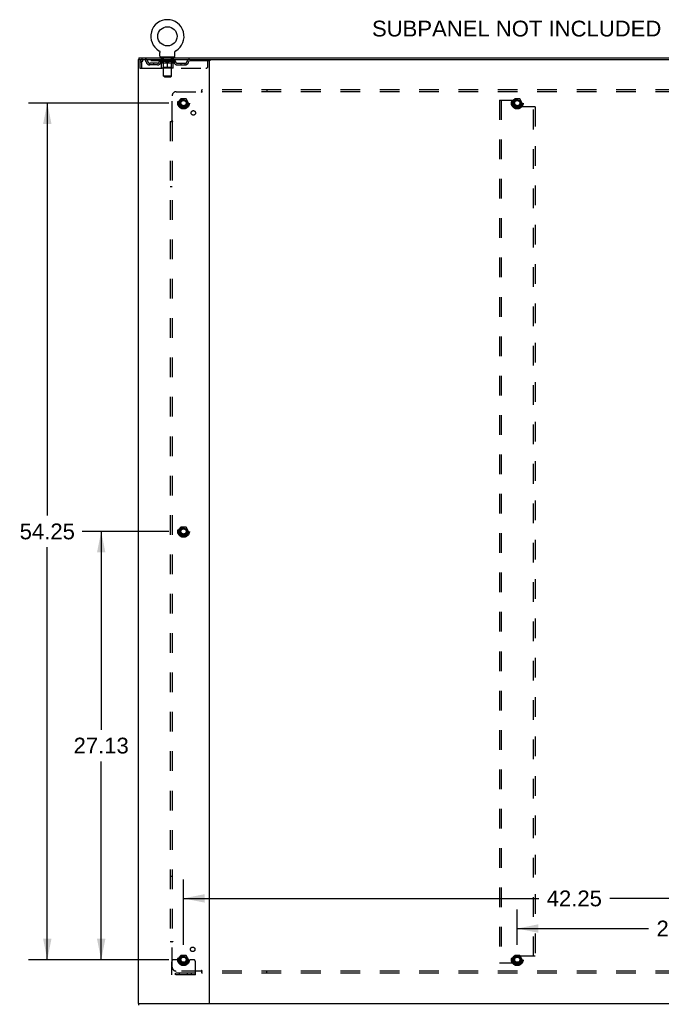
# Model space of a CAD drawing. Header units: inches. Extents: x 0 to 227, y 0 to 147.
# Tile 26 of 27: x 153 to 194, y 50 to 112. Entities that reach past the tile are written whole.
import ezdxf

# ---------------------------------------------------------------- set-up
doc = ezdxf.new("R2010")
doc.units = ezdxf.units.IN
doc.header["$LTSCALE"] = 12.466667
doc.header["$MEASUREMENT"] = 0
doc.linetypes.add('HIDDEN', pattern=[0.2, 0.1, -0.1])
doc.layers.get('0').update_dxf_attribs({"linetype": 'CONTINUOUS'})
for name, color, linetype in [('DEFAULT_2', 8, 'HIDDEN'), ('DIMENSIONS', 7, 'CONTINUOUS'), ('SUBPANEL', 7, 'CONTINUOUS')]:
    doc.layers.add(name, color=color, linetype=linetype)
doc.styles.get("Standard").update_dxf_attribs({"font": 'arial.ttf'})
doc.dimstyles.new('DIMSTYLE_1', dxfattribs={"dimtxt": 1, "dimasz": 1.333333, "dimexe": 0.09, "dimexo": 0.07, "dimgap": 0.0375, "dimtad": 0, "dimtih": 1, "dimtoh": 1, "dimzin": 4, "dimdsep": 46, "dimtxsty": 'Standard', "dimblk": '_FILLED', "dimblk1": '_FILLED', "dimblk2": '_FILLED', "dimcen": 0.09, "dimadec": 3, "dimazin": 1, "dimtfac": 1, "dimtdec": 3, "dimtofl": 0, "dimtmove": 0, "dimatfit": 3, "dimldrblk": '_FILLED', "dimfxl": 0, "dimtolj": 1, "dimtzin": 4, "dimarcsym": 0})

# ---------------------------------------------------------------- blocks, each defined once
blk = doc.blocks.new('_FILLED')
at = {"color": 0, "linetype": 'ByBlock'}
blk.add_solid([(0, 0), (-1, 0.2), (-1, -0.2)], dxfattribs=at)
blk = doc.blocks.new('*D5')
at = {"layer": 'DIMENSIONS', "color": 2, "linetype": 'Continuous'}
for p, q in [((184.741, 53.599), (184.741, 55.842)), ((205.866, 53.599), (205.866, 55.842)), ((184.741, 54.642), (193.056, 54.642)), ((205.866, 54.642), (197.551, 54.642))]:
    blk.add_line(p, q, dxfattribs=at)
at = {"layer": 'DIMENSIONS', "color": 2, "linetype": 'Continuous', "xscale": 1.3333333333, "yscale": 1.3333333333, "zscale": 1.3333333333, "rotation": 180}
blk.add_blockref('_FILLED', (184.741, 54.642), dxfattribs=at)
at = {"layer": 'DIMENSIONS', "color": 2, "linetype": 'Continuous', "xscale": 1.3333333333, "yscale": 1.3333333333, "zscale": 1.3333333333}
blk.add_blockref('_FILLED', (205.866, 54.642), dxfattribs=at)
at = {"layer": 'DIMENSIONS', "color": 2, "linetype": 'Continuous', "insert": (195.304, 55.142), "char_height": 1, "width": 3.49442, "attachment_point": 2, "line_spacing_factor": 0.9}
blk.add_mtext('21.13', dxfattribs=at)
blk = doc.blocks.new('*D6')
at = {"layer": 'DIMENSIONS', "color": 2, "linetype": 'Continuous'}
for p, q in [((163.616, 53.599), (163.616, 57.749)), ((205.866, 53.599), (205.866, 57.749)), ((163.616, 56.549), (186.105, 56.549)), ((205.866, 56.549), (190.599, 56.549))]:
    blk.add_line(p, q, dxfattribs=at)
at = {"layer": 'DIMENSIONS', "color": 2, "linetype": 'Continuous', "xscale": 1.3333333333, "yscale": 1.3333333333, "zscale": 1.3333333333, "rotation": 180}
blk.add_blockref('_FILLED', (163.616, 56.549), dxfattribs=at)
at = {"layer": 'DIMENSIONS', "color": 2, "linetype": 'Continuous', "xscale": 1.3333333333, "yscale": 1.3333333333, "zscale": 1.3333333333}
blk.add_blockref('_FILLED', (205.866, 56.549), dxfattribs=at)
at = {"layer": 'DIMENSIONS', "color": 2, "linetype": 'Continuous', "insert": (188.352, 57.049), "char_height": 1, "width": 3.49442, "attachment_point": 2, "line_spacing_factor": 0.9}
blk.add_mtext('42.25', dxfattribs=at)
blk = doc.blocks.new('*D7')
at = {"layer": 'DIMENSIONS', "color": 2, "linetype": 'Continuous'}
for p, q in [((162.683, 106.916), (153.791, 106.916)), ((154.991, 106.916), (154.991, 80.791)), ((154.991, 52.666), (154.991, 78.791)), ((162.683, 52.666), (153.791, 52.666))]:
    blk.add_line(p, q, dxfattribs=at)
at = {"layer": 'DIMENSIONS', "color": 2, "linetype": 'Continuous', "xscale": 1.3333333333, "yscale": 1.3333333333, "zscale": 1.3333333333}
for p, rotation in [((154.991, 106.916), 90), ((154.991, 52.666), 270)]:
    blk.add_blockref('_FILLED', p, dxfattribs=dict(at, rotation=rotation))
at = {"layer": 'DIMENSIONS', "color": 2, "linetype": 'Continuous', "insert": (154.991, 80.291), "char_height": 1, "width": 3.49442, "attachment_point": 2, "line_spacing_factor": 0.9}
blk.add_mtext('54.25', dxfattribs=at)
blk = doc.blocks.new('*D10')
at = {"layer": 'DIMENSIONS', "color": 2, "linetype": 'Continuous'}
for p, q in [((162.683, 79.791), (157.203, 79.791)), ((158.403, 79.791), (158.403, 67.228)), ((158.403, 52.666), (158.403, 65.228)), ((162.683, 52.666), (157.203, 52.666))]:
    blk.add_line(p, q, dxfattribs=at)
at = {"layer": 'DIMENSIONS', "color": 2, "linetype": 'Continuous', "xscale": 1.3333333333, "yscale": 1.3333333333, "zscale": 1.3333333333}
for p, rotation in [((158.403, 79.791), 90), ((158.403, 52.666), 270)]:
    blk.add_blockref('_FILLED', p, dxfattribs=dict(at, rotation=rotation))
at = {"layer": 'DIMENSIONS', "color": 2, "linetype": 'Continuous', "insert": (158.403, 66.728), "char_height": 1, "width": 3.49442, "attachment_point": 2, "line_spacing_factor": 0.9}
blk.add_mtext('27.13', dxfattribs=at)

msp = doc.modelspace()

# ---------------------------------------------------------------- linework, layer by layer
at = {"color": 7, "linetype": 'Continuous'}
for p, q in [((160.793, 109.791), (160.793, 109.687)), ((160.793, 109.791), (208.689, 109.791)), ((162.059, 110.237), (162.059, 110.237)), ((162.059, 110.237), (162.062, 110.235)), ((162.062, 110.235), (162.065, 110.234)), ((162.065, 110.234), (162.066, 110.233)), ((162.066, 110.233), (162.07, 110.23)), ((162.07, 110.23), (162.073, 110.227)), ((162.073, 110.227), (162.076, 110.225)), ((162.076, 110.225), (162.08, 110.222)), ((162.08, 110.222), (162.083, 110.219)), ((162.083, 110.219), (162.086, 110.216)), ((162.086, 110.216), (162.089, 110.212)), ((162.089, 110.213), (162.092, 110.209)), ((162.092, 110.209), (162.094, 110.206)), ((162.094, 110.206), (162.097, 110.202)), ((162.097, 110.202), (162.099, 110.199)), ((162.099, 110.199), (162.102, 110.195)), ((162.102, 110.195), (162.104, 110.191)), ((162.104, 110.191), (162.106, 110.188)), ((162.106, 110.188), (162.108, 110.184)), ((162.108, 110.184), (162.11, 110.18)), ((162.11, 110.18), (162.111, 110.176)), ((162.111, 110.176), (162.113, 110.172)), ((162.113, 110.172), (162.114, 110.168)), ((162.114, 110.168), (162.116, 110.163)), ((162.12, 110.138), (162.12, 110.133)), ((162.12, 110.133), (162.12, 110.13)), ((162.12, 109.881), (162.12, 110.13)), ((162.158, 109.821), (162.158, 109.791)), ((163.033, 109.821), (162.158, 109.821)), ((163.033, 109.821), (163.033, 109.791)), ((163.07, 109.881), (163.07, 110.13)), ((163.073, 110.155), (163.074, 110.159)), ((163.074, 110.159), (163.075, 110.163)), ((163.075, 110.163), (163.076, 110.168)), ((163.076, 110.168), (163.077, 110.172)), ((163.077, 110.172), (163.079, 110.176)), ((163.079, 110.176), (163.081, 110.18)), ((163.081, 110.18), (163.082, 110.184)), ((163.082, 110.184), (163.084, 110.188)), ((163.084, 110.188), (163.086, 110.191)), ((163.086, 110.191), (163.089, 110.195)), ((163.089, 110.195), (163.091, 110.199)), ((163.091, 110.199), (163.093, 110.202)), ((163.093, 110.202), (163.096, 110.206)), ((163.096, 110.206), (163.099, 110.209)), ((163.099, 110.209), (163.102, 110.213)), ((163.102, 110.212), (163.105, 110.216)), ((163.104, 110.216), (163.108, 110.219)), ((163.108, 110.219), (163.111, 110.222)), ((163.111, 110.222), (163.114, 110.225)), ((163.114, 110.225), (163.117, 110.227)), ((163.117, 110.227), (163.121, 110.23)), ((163.121, 110.23), (163.124, 110.233)), ((163.124, 110.233), (163.126, 110.234)), ((163.124, 110.233), (163.126, 110.234)), ((163.126, 110.234), (163.129, 110.235)), ((163.129, 110.235), (163.132, 110.237)), ((163.132, 110.237), (163.131, 110.237)), ((160.793, 49.791), (160.793, 49.895))]:
    msp.add_line(p, q, dxfattribs=at)
at = {"color": 3, "linetype": 'Continuous'}
for p, q in [((160.741, 109.687), (160.741, 49.895)), ((160.741, 109.687), (208.741, 109.687)), ((165.241, 109.687), (165.241, 49.895)), ((160.741, 49.895), (208.741, 49.895))]:
    msp.add_line(p, q, dxfattribs=at)
at = {"color": 7, "linetype": 'Continuous'}
for points in [[(162.116, 110.163), (162.117, 110.159), (162.118, 110.155)], [(162.117, 110.159), (162.118, 110.155), (162.118, 110.151), (162.119, 110.146), (162.12, 110.142), (162.12, 110.138), (162.12, 110.133)], [(163.07, 110.13), (163.07, 110.133), (163.07, 110.138), (163.071, 110.142), (163.071, 110.146), (163.072, 110.151), (163.073, 110.155)], [(163.07, 110.133), (163.07, 110.138), (163.071, 110.142), (163.071, 110.146), (163.072, 110.151)]]:
    msp.add_lwpolyline(points, dxfattribs=at)
msp.add_circle((162.595, 111.145), 0.609, dxfattribs=at)
for centre, radius, start, end in [((162.595, 111.145), 1.054, 300.39933, 239.60067), ((162.18, 109.881), 0.06, 180, 270), ((163.01, 109.881), 0.06, 270, 360)]:
    msp.add_arc(centre, radius, start, end, dxfattribs=at)
at = {"layer": 'DEFAULT_2', "color": 8, "linetype": 'HIDDEN'}
for p, q in [((162.065, 110.234), (162.066, 110.233)), ((162.25, 109.821), (162.25, 109.791)), ((162.285, 109.731), (162.285, 109.811)), ((162.905, 109.731), (162.905, 109.811)), ((162.94, 109.821), (162.94, 109.791)), ((160.845, 109.52), (160.845, 109.124)), ((160.845, 109.52), (160.949, 109.52)), ((160.845, 109.124), (160.949, 109.124)), ((160.949, 109.52), (160.949, 109.124)), ((160.979, 109.124), (160.979, 109.52)), ((160.979, 109.124), (165.033, 109.124)), ((161.012, 109.687), (161.012, 109.583)), ((165.283, 109.583), (161.012, 109.583)), ((161.481, 109.332), (161.481, 109.436)), ((161.964, 109.436), (161.481, 109.436)), ((161.964, 109.332), (161.481, 109.332)), ((161.731, 109.332), (161.731, 109.436)), ((162.089, 109.545), (162.089, 109.583)), ((162.216, 109.456), (162.089, 109.545)), ((163.101, 109.545), (162.089, 109.545)), ((162.097, 109.577), (162.097, 109.583)), ((162.104, 109.575), (162.104, 109.577)), ((162.104, 109.575), (163.087, 109.575)), ((162.111, 109.575), (162.111, 109.577)), ((162.111, 109.575), (162.111, 109.577)), ((162.12, 109.577), (162.12, 109.583)), ((162.132, 109.575), (162.132, 109.577)), ((162.134, 109.575), (162.134, 109.577)), ((162.157, 109.577), (162.157, 109.583)), ((162.158, 109.583), (162.158, 109.687)), ((162.168, 109.575), (162.168, 109.577)), ((162.171, 109.575), (162.171, 109.577)), ((162.334, 109.577), (162.173, 109.577)), ((162.207, 109.577), (162.207, 109.583)), ((162.208, 109.575), (162.208, 109.577)), ((162.209, 109.575), (162.209, 109.577)), ((162.211, 109.575), (162.211, 109.577)), ((162.216, 109.456), (162.225, 109.456)), ((162.217, 109.575), (162.217, 109.577)), ((162.217, 109.575), (162.217, 109.577)), ((162.22, 109.575), (162.22, 109.577)), ((162.223, 109.575), (162.223, 109.578)), ((162.225, 109.166), (162.225, 109.491)), ((162.226, 109.575), (162.226, 109.577)), ((162.238, 109.575), (162.238, 109.577)), ((162.252, 109.575), (162.252, 109.579)), ((162.252, 109.575), (162.252, 109.577)), ((162.936, 109.136), (162.254, 109.136)), ((162.269, 109.575), (162.269, 109.577)), ((162.27, 109.577), (162.27, 109.583)), ((162.278, 109.575), (162.278, 109.577)), ((162.281, 109.575), (162.281, 109.577)), ((162.288, 109.575), (162.288, 109.577)), ((162.354, 109.721), (162.295, 109.721)), ((162.297, 109.575), (162.297, 109.58)), ((162.31, 109.575), (162.31, 109.577)), ((162.312, 109.575), (162.312, 109.577)), ((162.345, 109.168), (162.313, 109.136)), ((162.334, 109.575), (162.334, 109.577)), ((162.387, 109.577), (162.338, 109.577)), ((162.338, 109.456), (162.482, 109.456)), ((162.342, 109.577), (162.342, 109.583)), ((162.345, 109.168), (162.345, 109.543)), ((162.845, 109.168), (162.345, 109.168)), ((162.346, 108.631), (162.346, 109.711)), ((162.348, 109.575), (162.348, 109.577)), ((162.351, 109.575), (162.351, 109.577)), ((162.356, 109.575), (162.356, 109.581)), ((162.359, 109.575), (162.359, 109.577)), ((162.368, 109.575), (162.368, 109.577)), ((162.387, 109.575), (162.387, 109.577)), ((162.447, 109.577), (162.4, 109.577)), ((162.416, 109.575), (162.416, 109.577)), ((162.422, 109.577), (162.422, 109.583)), ((162.425, 109.575), (162.425, 109.577)), ((162.427, 109.575), (162.427, 109.582)), ((162.429, 109.575), (162.429, 109.577)), ((162.435, 109.575), (162.435, 109.577)), ((162.447, 109.575), (162.447, 109.577)), ((162.512, 109.577), (162.468, 109.577)), ((162.479, 109.575), (162.479, 109.577)), ((162.504, 109.577), (162.566, 109.581)), ((162.507, 109.577), (162.507, 109.583)), ((162.508, 109.582), (162.507, 109.583)), ((162.508, 109.577), (162.508, 109.582)), ((162.508, 109.575), (162.508, 109.577)), ((162.511, 109.575), (162.511, 109.577)), ((162.512, 109.575), (162.512, 109.577)), ((162.512, 109.575), (162.512, 109.577)), ((162.54, 109.577), (162.592, 109.577)), ((162.544, 109.575), (162.544, 109.577)), ((162.549, 109.577), (162.549, 109.58)), ((162.566, 109.577), (162.566, 109.581)), ((162.579, 109.575), (162.579, 109.577)), ((162.593, 109.577), (162.593, 109.577)), ((162.593, 109.575), (162.593, 109.577)), ((162.593, 109.575), (162.593, 109.577)), ((162.595, 109.577), (162.595, 109.583)), ((162.595, 109.583), (162.687, 109.577)), ((162.595, 109.136), (162.595, 109.491)), ((162.597, 109.575), (162.597, 109.577)), ((162.597, 109.575), (162.597, 109.577)), ((162.597, 109.577), (162.597, 109.577)), ((162.612, 109.575), (162.612, 109.577)), ((162.612, 109.577), (162.65, 109.577)), ((162.646, 109.575), (162.646, 109.577)), ((162.678, 109.575), (162.678, 109.577)), ((162.679, 109.575), (162.679, 109.577)), ((162.679, 109.577), (162.722, 109.577)), ((162.68, 109.575), (162.68, 109.577)), ((162.683, 109.577), (162.683, 109.583)), ((162.683, 109.582), (162.683, 109.583)), ((162.683, 109.577), (162.683, 109.582)), ((162.683, 109.575), (162.683, 109.577)), ((162.708, 109.456), (162.852, 109.456)), ((162.712, 109.575), (162.712, 109.577)), ((162.743, 109.575), (162.743, 109.577)), ((162.743, 109.577), (162.79, 109.577)), ((162.755, 109.575), (162.755, 109.577)), ((162.761, 109.575), (162.761, 109.577)), ((162.763, 109.575), (162.763, 109.582)), ((162.765, 109.575), (162.765, 109.577)), ((162.768, 109.577), (162.768, 109.583)), ((162.774, 109.575), (162.774, 109.577)), ((162.803, 109.575), (162.803, 109.577)), ((162.803, 109.577), (162.853, 109.577)), ((162.822, 109.575), (162.822, 109.577)), ((162.831, 109.575), (162.831, 109.577)), ((162.834, 109.575), (162.834, 109.581)), ((162.895, 109.721), (162.836, 109.721)), ((162.839, 109.575), (162.839, 109.577)), ((162.843, 109.575), (162.843, 109.577)), ((162.844, 108.631), (162.844, 109.711)), ((162.845, 109.168), (162.845, 109.543)), ((162.845, 109.168), (162.877, 109.136)), ((162.848, 109.577), (162.848, 109.583)), ((162.856, 109.575), (162.856, 109.577)), ((162.857, 109.577), (163.017, 109.577)), ((162.878, 109.575), (162.878, 109.577)), ((162.881, 109.575), (162.881, 109.577)), ((162.893, 109.575), (162.893, 109.58)), ((162.902, 109.575), (162.902, 109.577)), ((162.91, 109.575), (162.91, 109.577)), ((162.913, 109.575), (162.913, 109.577)), ((162.921, 109.577), (162.921, 109.583)), ((162.922, 109.575), (162.922, 109.577)), ((162.938, 109.575), (162.938, 109.579)), ((162.938, 109.575), (162.938, 109.577)), ((162.953, 109.575), (162.953, 109.577)), ((162.964, 109.575), (162.964, 109.577)), ((162.966, 109.166), (162.966, 109.491)), ((162.966, 109.456), (162.974, 109.456)), ((162.968, 109.575), (162.968, 109.578)), ((162.97, 109.575), (162.97, 109.577)), ((162.973, 109.575), (162.973, 109.577)), ((162.973, 109.575), (162.973, 109.577)), ((162.974, 109.456), (163.101, 109.545)), ((162.979, 109.575), (162.979, 109.577)), ((162.981, 109.575), (162.981, 109.577)), ((162.982, 109.575), (162.982, 109.577)), ((162.983, 109.577), (162.983, 109.583)), ((163.02, 109.575), (163.02, 109.577)), ((163.022, 109.575), (163.022, 109.577)), ((163.033, 109.583), (163.033, 109.687)), ((163.034, 109.577), (163.034, 109.583)), ((163.056, 109.575), (163.056, 109.577)), ((163.058, 109.575), (163.058, 109.577)), ((163.071, 109.577), (163.071, 109.583)), ((163.079, 109.575), (163.079, 109.577)), ((163.08, 109.575), (163.08, 109.577)), ((163.087, 109.575), (163.087, 109.577)), ((163.094, 109.577), (163.094, 109.583)), ((163.101, 109.545), (163.101, 109.583)), ((163.227, 109.436), (163.71, 109.436)), ((163.227, 109.332), (163.71, 109.332)), ((163.46, 109.332), (163.46, 109.436)), ((163.71, 109.332), (163.71, 109.436)), ((164.183, 109.687), (164.183, 109.583)), ((165.158, 109.249), (165.158, 109.687)), ((165.283, 109.687), (165.283, 109.583)), ((162.406, 108.571), (162.346, 108.631)), ((162.844, 108.631), (162.346, 108.631)), ((162.406, 108.571), (162.784, 108.571)), ((162.784, 108.571), (162.844, 108.631)), ((163.453, 107.188), (163.299, 106.921)), ((163.299, 106.911), (163.453, 106.643)), ((163.771, 107.193), (163.462, 107.193)), ((163.771, 106.638), (163.462, 106.638)), ((163.934, 106.921), (163.779, 107.188)), ((163.779, 106.643), (163.934, 106.911)), ((183.616, 107.103), (183.616, 52.478)), ((183.616, 107.103), (183.72, 107.103)), ((183.72, 107.103), (183.72, 52.478)), ((183.72, 107.103), (184.513, 107.103)), ((184.578, 107.188), (184.424, 106.921)), ((184.424, 106.911), (184.578, 106.643)), ((184.575, 107.041), (184.575, 106.75)), ((184.896, 107.193), (184.587, 107.193)), ((184.896, 106.638), (184.587, 106.638)), ((185.762, 106.687), (184.638, 106.687)), ((185.059, 106.921), (184.904, 107.188)), ((184.904, 106.643), (185.059, 106.911)), ((185.762, 52.894), (185.762, 106.687)), ((185.866, 106.687), (185.762, 106.687)), ((185.866, 106.687), (185.866, 52.894)), ((163.453, 80.063), (163.299, 79.796)), ((163.771, 80.068), (163.462, 80.068)), ((163.934, 79.796), (163.779, 80.063)), ((163.299, 79.786), (163.453, 79.518)), ((163.771, 79.513), (163.462, 79.513)), ((163.779, 79.518), (163.934, 79.786)), ((162.866, 51.718), (162.866, 52.541)), ((163.08, 52.666), (162.991, 52.666)), ((163.202, 52.666), (163.08, 52.666)), ((163.441, 52.666), (163.202, 52.666)), ((163.453, 52.938), (163.299, 52.671)), ((163.299, 52.661), (163.453, 52.393)), ((163.771, 52.943), (163.462, 52.943)), ((163.771, 52.388), (163.462, 52.388)), ((163.934, 52.671), (163.779, 52.938)), ((163.779, 52.393), (163.934, 52.661)), ((163.791, 52.666), (164.03, 52.666)), ((164.152, 52.666), (164.03, 52.666)), ((164.241, 52.666), (164.152, 52.666)), ((164.366, 51.718), (164.366, 52.541)), ((183.616, 52.478), (183.72, 52.478)), ((183.72, 52.478), (184.513, 52.478)), ((184.578, 52.938), (184.424, 52.671)), ((184.424, 52.661), (184.578, 52.393)), ((184.575, 52.541), (184.575, 52.832)), ((184.896, 52.943), (184.587, 52.943)), ((184.896, 52.388), (184.587, 52.388)), ((185.762, 52.894), (184.638, 52.894)), ((185.059, 52.671), (184.904, 52.938)), ((184.904, 52.393), (185.059, 52.661)), ((185.866, 52.894), (185.762, 52.894)), ((164.366, 51.822), (162.866, 51.822)), ((163.113, 51.718), (163.113, 51.822)), ((163.369, 51.718), (163.369, 51.822)), ((163.863, 51.718), (163.863, 51.822)), ((164.119, 51.718), (164.119, 51.822)), ((164.366, 51.718), (162.866, 51.718))]:
    msp.add_line(p, q, dxfattribs=at)
for points in [[(161.012, 109.687), (161.01, 109.686), (161.007, 109.682), (161.005, 109.677), (161.003, 109.67), (161, 109.661), (160.998, 109.65), (160.996, 109.638), (160.993, 109.624), (160.991, 109.608), (160.989, 109.592), (160.986, 109.575), (160.984, 109.557), (160.982, 109.538), (160.979, 109.52)], [(161.012, 109.583), (161.01, 109.582), (161.007, 109.581), (161.005, 109.579), (161.003, 109.576), (161, 109.573), (160.998, 109.569), (160.996, 109.564), (160.993, 109.559), (160.991, 109.553), (160.989, 109.547), (160.986, 109.54), (160.984, 109.534), (160.982, 109.527), (160.979, 109.52)], [(162.345, 109.456), (162.325, 109.46), (162.305, 109.464), (162.285, 109.47), (162.265, 109.476), (162.245, 109.483), (162.225, 109.491)], [(162.225, 109.49), (162.244, 109.482), (162.264, 109.476), (162.283, 109.47), (162.301, 109.464), (162.32, 109.46), (162.338, 109.456)], [(162.595, 109.491), (162.574, 109.483), (162.554, 109.476), (162.534, 109.47), (162.514, 109.464), (162.494, 109.46), (162.475, 109.456)], [(162.482, 109.456), (162.501, 109.46), (162.519, 109.464), (162.538, 109.469), (162.557, 109.475), (162.576, 109.482), (162.595, 109.49)], [(162.716, 109.456), (162.696, 109.46), (162.676, 109.464), (162.656, 109.47), (162.636, 109.476), (162.616, 109.483), (162.595, 109.491)], [(162.595, 109.49), (162.615, 109.482), (162.634, 109.475), (162.653, 109.469), (162.671, 109.464), (162.69, 109.46), (162.708, 109.456)], [(162.966, 109.491), (162.945, 109.483), (162.925, 109.476), (162.905, 109.469), (162.885, 109.464), (162.865, 109.46), (162.846, 109.456)], [(162.852, 109.456), (162.871, 109.46), (162.889, 109.464), (162.908, 109.47), (162.927, 109.476), (162.946, 109.482), (162.966, 109.49)]]:
    msp.add_lwpolyline(points, dxfattribs=at)
for centre, radius in [((163.616, 106.916), 0.372), ((163.616, 106.916), 0.356), ((184.741, 106.916), 0.372), ((184.741, 106.916), 0.356), ((163.616, 106.916), 0.312), ((163.616, 106.916), 0.204), ((163.616, 106.916), 0.188), ((163.616, 106.916), 0.183), ((163.616, 106.916), 0.165), ((184.741, 106.916), 0.312), ((184.741, 106.916), 0.204), ((184.741, 106.916), 0.188), ((184.741, 106.916), 0.183), ((184.741, 106.916), 0.165), ((163.616, 79.791), 0.372), ((163.616, 79.791), 0.356), ((163.616, 79.791), 0.312), ((163.616, 79.791), 0.204), ((163.616, 79.791), 0.188), ((163.616, 79.791), 0.183), ((163.616, 79.791), 0.165), ((163.616, 52.666), 0.372), ((163.616, 52.666), 0.356), ((184.741, 52.666), 0.372), ((184.741, 52.666), 0.356), ((163.616, 52.666), 0.312), ((163.616, 52.666), 0.204), ((163.616, 52.666), 0.188), ((163.616, 52.666), 0.183), ((163.616, 52.666), 0.165), ((184.741, 52.666), 0.312), ((184.741, 52.666), 0.204), ((184.741, 52.666), 0.188), ((184.741, 52.666), 0.183), ((184.741, 52.666), 0.165)]:
    msp.add_circle(centre, radius, dxfattribs=at)
for centre, radius, start, end in [((162.275, 109.811), 0.01, 0, 90), ((162.915, 109.811), 0.01, 90, 180), ((161.012, 109.52), 0.167, 90, 180), ((161.012, 109.52), 0.063, 90, 180), ((161.192, 109.52), 0.167, 8.07163, 90), ((161.192, 109.52), 0.0625, 7.98631, 90), ((161.481, 109.561), 0.229, 187.98631, 270), ((161.481, 109.561), 0.125, 188.07163, 270), ((161.964, 109.561), 0.125, 270, 351.92837), ((161.964, 109.561), 0.229, 270, 352.01369), ((162.253, 109.52), 0.167, 90, 171.92837), ((162.252, 109.52), 0.0625, 90, 172.01369), ((162.254, 109.166), 0.0296, 180, 270), ((162.295, 109.731), 0.01, 180, 270), ((162.313, 109.543), 0.0318, 0, 90), ((162.336, 109.711), 0.01, 0, 90), ((162.854, 109.711), 0.01, 90, 180), ((162.877, 109.543), 0.0318, 90, 180), ((162.895, 109.731), 0.01, 270, 360), ((162.936, 109.166), 0.0296, 270, 360), ((162.938, 109.52), 0.167, 8.07163, 90), ((162.938, 109.52), 0.0625, 7.98631, 90), ((163.227, 109.561), 0.229, 187.98631, 270), ((163.227, 109.561), 0.125, 188.07163, 270), ((163.71, 109.561), 0.125, 270, 351.92837), ((163.71, 109.561), 0.229, 270, 352.01369), ((163.999, 109.52), 0.167, 90, 171.92837), ((163.998, 109.52), 0.0625, 90, 172.01369), ((165.033, 109.249), 0.125, 270, 360), ((163.307, 106.916), 0.01, 150.01268, 209.98829), ((163.462, 107.183), 0.01, 90.01235, 149.98915), ((163.462, 106.648), 0.01, 210.01204, 269.98872), ((163.771, 107.183), 0.01, 30.01204, 89.98872), ((163.771, 106.648), 0.01, 270.01235, 329.98915), ((163.925, 106.916), 0.01, 330.01268, 29.98829), ((184.432, 106.916), 0.01, 150.01268, 209.98829), ((184.513, 107.041), 0.0625, 0, 90), ((184.638, 106.75), 0.0625, 180, 270), ((184.587, 107.183), 0.01, 90.01235, 149.98915), ((184.587, 106.648), 0.01, 210.01204, 269.98872), ((184.896, 107.183), 0.01, 30.01204, 89.98872), ((184.896, 106.648), 0.01, 270.01235, 329.98915), ((185.05, 106.916), 0.01, 330.01268, 29.98829), ((163.462, 80.058), 0.01, 90.01235, 149.98915), ((163.771, 80.058), 0.01, 30.01204, 89.98872), ((163.307, 79.791), 0.01, 150.01268, 209.98829), ((163.462, 79.523), 0.01, 210.01204, 269.98872), ((163.771, 79.523), 0.01, 270.01235, 329.98915), ((163.925, 79.791), 0.01, 330.01268, 29.98829), ((162.991, 52.541), 0.125, 90, 180), ((163.307, 52.666), 0.01, 150.01268, 209.98829), ((163.616, 52.666), 0.175, 180, 360), ((163.462, 52.933), 0.01, 90.01235, 149.98915), ((163.462, 52.398), 0.01, 210.01204, 269.98872), ((163.771, 52.933), 0.01, 30.01204, 89.98872), ((163.771, 52.398), 0.01, 270.01235, 329.98915), ((163.925, 52.666), 0.01, 330.01268, 29.98829), ((164.241, 52.541), 0.125, 0, 90), ((184.432, 52.666), 0.01, 150.01268, 209.98829), ((184.513, 52.541), 0.0625, 270, 360), ((184.638, 52.832), 0.0625, 90, 180), ((184.587, 52.933), 0.01, 90.01235, 149.98915), ((184.587, 52.398), 0.01, 210.01204, 269.98872), ((184.896, 52.933), 0.01, 30.01204, 89.98872), ((184.896, 52.398), 0.01, 270.01235, 329.98915), ((185.05, 52.666), 0.01, 330.01268, 29.98829)]:
    msp.add_arc(centre, radius, start, end, dxfattribs=at)
for centre, major_axis, ratio, start_param, end_param in [((162.595, 109.583), (0.506, 0.005), 0.05963, 2.96643, 3.140963), ((162.073, 109.573), (0.158, 0), 0.060556, 0.430652, 1.470503), ((162.595, 109.583), (0.506, 0), 0.060556, -3.141593, -2.96706), ((162.073, 109.568), (0.158, 0.002), 0.05963, 1.376596, 1.469874), ((162.595, 109.583), (0.506, 0.011), 0.05688, 2.791345, 2.965878), ((162.054, 109.573), (0.158, 0.002), 0.05963, 0.25549, 1.295341), ((162.108, 109.573), (0.158, -0.002), 0.05963, 0.605815, 1.645666), ((162.595, 109.583), (0.506, -0.005), 0.05963, -2.96643, -2.791898), ((162.108, 109.568), (0.158, 0), 0.060556, 1.551758, 1.645036), ((162.054, 109.568), (0.158, 0.003), 0.05688, 1.20151, 1.294789), ((162.109, 109.57), (0.131, 0.001), 0.05963, 1.065228, 1.614276), ((162.094, 109.57), (0.131, 0.003), 0.05688, 0.890143, 1.43919), ((162.14, 109.57), (0.131, 0), 0.060556, 1.240391, 1.789438), ((162.595, 109.583), (0.506, 0.015), 0.052395, 2.616403, 2.790936), ((162.051, 109.573), (0.158, 0.003), 0.05688, 0.080405, 1.120256), ((162.159, 109.573), (0.158, -0.003), 0.05688, 0.7809, 1.820751), ((162.595, 109.583), (0.506, -0.011), 0.05688, -2.791345, -2.616812), ((162.159, 109.568), (0.158, -0.002), 0.05963, 1.72692, 1.820198), ((162.051, 109.568), (0.158, 0.005), 0.052395, 1.026568, 1.119847), ((162.093, 109.57), (0.131, 0.004), 0.052395, 0.715201, 1.264248), ((162.184, 109.57), (0.131, -0.001), 0.05963, 1.415553, 1.9646), ((162.595, 109.583), (0.506, 0.02), 0.046319, 2.441654, 2.616187), ((162.222, 109.573), (0.158, -0.005), 0.052395, 0.955842, 1.995693), ((162.595, 109.583), (0.506, -0.015), 0.052395, -2.616403, -2.44187), ((162.064, 109.573), (0.158, 0.005), 0.052395, -0.094537, 0.945314), ((162.222, 109.568), (0.158, -0.003), 0.05688, 1.902006, 1.995284), ((162.064, 109.568), (0.158, 0.006), 0.046319, 0.851819, 0.945098), ((162.108, 109.57), (0.131, 0.005), 0.046319, 0.540452, 1.089499), ((162.241, 109.57), (0.131, -0.003), 0.05688, 1.590638, 2.139686), ((162.595, 109.583), (0.506, 0.024), 0.038841, 2.267123, 2.441656), ((162.297, 109.573), (0.158, -0.006), 0.046319, 1.130591, 2.170442), ((162.094, 109.573), (0.158, 0.006), 0.046319, -0.269286, 0.770565), ((162.595, 109.583), (0.506, -0.02), 0.046319, -2.441654, -2.267121), ((162.297, 109.568), (0.158, -0.005), 0.052395, 2.076947, 2.170226), ((162.094, 109.568), (0.158, 0.007), 0.038841, 0.677289, 0.770567), ((162.137, 109.57), (0.131, 0.006), 0.038841, 0.365921, 0.914969), ((162.309, 109.57), (0.131, -0.004), 0.052395, 1.76558, 2.314627), ((162.595, 109.583), (0.506, 0.027), 0.030195, 2.09281, 2.267343), ((162.38, 109.573), (0.158, -0.007), 0.038841, 1.305122, 2.344973), ((162.139, 109.573), (0.158, 0.007), 0.038841, -0.443817, 0.596034), ((162.595, 109.583), (0.506, -0.024), 0.038841, -2.267123, -2.092591), ((162.38, 109.568), (0.158, -0.006), 0.046319, 2.251696, 2.344975), ((162.139, 109.568), (0.158, 0.008), 0.030195, 0.502975, 0.596254), ((162.181, 109.57), (0.131, 0.007), 0.030195, 0.191608, 0.740655), ((162.385, 109.57), (0.131, -0.005), 0.046319, 1.940329, 2.489376), ((162.198, 109.573), (0.158, 0.008), 0.030195, -0.61813, 0.421721), ((162.595, 109.583), (0.506, 0.029), 0.020645, 1.918687, 2.09322), ((162.471, 109.573), (0.158, -0.008), 0.030195, 1.479435, 2.519286), ((162.595, 109.583), (0.506, -0.027), 0.030195, -2.09281, -1.918277), ((162.471, 109.568), (0.158, -0.007), 0.038841, 2.426227, 2.519505), ((162.198, 109.568), (0.158, 0.009), 0.020645, 0.328852, 0.422131), ((162.237, 109.57), (0.131, 0.007), 0.020645, 0.017485, 0.566532), ((162.468, 109.57), (0.131, -0.006), 0.038841, 2.11486, 2.663907), ((162.269, 109.573), (0.158, 0.009), 0.020645, -0.792253, 0.247598), ((162.595, 109.583), (0.506, 0.03), 0.010478, 1.744704, 1.919237), ((162.565, 109.573), (0.158, -0.009), 0.020645, 1.653558, 2.693409), ((162.595, 109.583), (0.506, -0.029), 0.020645, -1.918687, -1.744154), ((162.565, 109.568), (0.158, -0.008), 0.030195, 2.60054, 2.693819), ((162.269, 109.568), (0.158, 0.009), 0.010478, 0.154869, 0.248148), ((162.304, 109.57), (0.131, 0.008), 0.010478, 6.126688, 6.675735), ((162.554, 109.57), (0.131, -0.007), 0.030195, 2.289173, 2.83822), ((162.349, 109.573), (0.158, 0.009), 0.010478, -0.966236, -0.000846), ((162.66, 109.573), (0.158, -0.009), 0.010478, 1.827541, 2.867392), ((162.595, 109.583), (0.506, -0.03), 0.010478, -1.744704, -1.570171), ((162.66, 109.568), (0.158, -0.009), 0.020645, 2.774664, 2.867942), ((162.642, 109.57), (0.131, -0.007), 0.020645, 2.463296, 3.012344), ((162.531, 109.573), (0.158, 0.009), 0.010478, 0.274201, 1.314052), ((162.462, 109.57), (0.131, 0.008), 0.010478, -0.000298, 0.504314), ((162.438, 109.568), (0.158, 0.009), 0.010478, 0.192946, 0.399283), ((162.595, 109.583), (0.506, 0.03), 0.010478, -1.578586, -1.396888), ((162.753, 109.568), (0.158, -0.009), 0.010478, 2.948646, 3.041925), ((162.729, 109.57), (0.131, -0.008), 0.010478, 2.637279, 3.142076), ((162.626, 109.573), (0.158, 0.009), 0.020645, 0.448184, 1.488034), ((162.548, 109.57), (0.131, 0.007), 0.020645, 0.129249, 0.678296), ((162.531, 109.568), (0.158, 0.009), 0.020645, 0.273651, 0.366929), ((162.595, 109.583), (0.506, 0.029), 0.020645, -1.397439, -1.222906), ((162.595, 109.583), (0.506, -0.03), 0.010478, 1.222355, 1.396888), ((162.841, 109.573), (0.158, -0.009), 0.010478, -3.140747, -2.175357), ((162.72, 109.573), (0.158, 0.008), 0.030195, 0.622307, 1.662158), ((162.636, 109.57), (0.131, 0.007), 0.030195, 0.303372, 0.852419), ((162.887, 109.57), (0.131, -0.008), 0.010478, 2.749043, 3.29809), ((162.922, 109.573), (0.158, -0.009), 0.020645, 2.893995, 3.933846), ((162.626, 109.568), (0.158, 0.008), 0.030195, 0.447774, 0.541052), ((162.922, 109.568), (0.158, -0.009), 0.010478, 2.893445, 2.986723), ((162.595, 109.583), (0.506, 0.027), 0.030195, -1.223315, -1.048783), ((162.595, 109.583), (0.506, -0.029), 0.020645, 1.048373, 1.222906), ((162.81, 109.573), (0.158, 0.007), 0.038841, 0.79662, 1.836471), ((162.723, 109.57), (0.131, 0.006), 0.038841, 0.477686, 1.026733), ((162.954, 109.57), (0.131, -0.007), 0.020645, 2.57506, 3.124108), ((162.993, 109.573), (0.158, -0.008), 0.030195, 2.719872, 3.759723), ((162.894, 109.573), (0.158, 0.006), 0.046319, 0.971151, 2.011002), ((162.72, 109.568), (0.158, 0.007), 0.038841, 0.622087, 0.715366), ((162.993, 109.568), (0.158, -0.009), 0.020645, 2.719462, 2.812741), ((162.595, 109.583), (0.506, 0.024), 0.038841, -1.049002, -0.874469), ((162.595, 109.583), (0.506, -0.027), 0.030195, 0.87425, 1.048783), ((162.805, 109.57), (0.131, 0.005), 0.046319, 0.652216, 1.201263), ((162.969, 109.573), (0.158, 0.005), 0.052395, 1.1459, 2.185751), ((163.01, 109.57), (0.131, -0.007), 0.030195, 2.400937, 2.949985), ((163.051, 109.573), (0.158, -0.007), 0.038841, 2.545558, 3.585409), ((162.882, 109.57), (0.131, 0.004), 0.052395, 0.826965, 1.376012), ((162.81, 109.568), (0.158, 0.006), 0.046319, 0.796618, 0.889896), ((163.051, 109.568), (0.158, -0.008), 0.030195, 2.545339, 2.638617), ((163.032, 109.573), (0.158, 0.003), 0.05688, 1.320842, 2.360692), ((162.595, 109.583), (0.506, 0.02), 0.046319, -0.874471, -0.699939), ((162.595, 109.583), (0.506, -0.024), 0.038841, 0.699936, 0.874469), ((163.096, 109.573), (0.158, -0.006), 0.046319, 2.371028, 3.410879), ((163.053, 109.57), (0.131, -0.006), 0.038841, 2.226624, 2.775671), ((163.082, 109.573), (0.158, 0.002), 0.05963, 1.495927, 2.535778), ((162.949, 109.57), (0.131, 0.003), 0.05688, 1.001907, 1.550954), ((163.126, 109.573), (0.158, -0.005), 0.052395, 2.196279, 3.23613), ((163.083, 109.57), (0.131, -0.005), 0.046319, 2.052093, 2.601141), ((162.894, 109.568), (0.158, 0.005), 0.052395, 0.971367, 1.064645), ((163.117, 109.573), (0.158, 0), 0.060556, 1.671089, 2.71094), ((163.096, 109.568), (0.158, -0.007), 0.038841, 2.371026, 2.464304), ((163.14, 109.573), (0.158, -0.003), 0.05688, 2.021337, 3.061188), ((162.595, 109.583), (0.506, 0.015), 0.052395, -0.699723, -0.52519), ((162.595, 109.583), (0.506, -0.02), 0.046319, 0.525406, 0.699939), ((163.137, 109.573), (0.158, -0.002), 0.05963, 1.846251, 2.886102), ((163.006, 109.57), (0.131, 0.001), 0.05963, 1.176993, 1.72604), ((163.097, 109.57), (0.131, -0.004), 0.052395, 1.877344, 2.426392), ((163.05, 109.57), (0.131, 0), 0.060556, 1.352155, 1.901202), ((163.097, 109.57), (0.131, -0.003), 0.05688, 1.702402, 2.25145), ((163.081, 109.57), (0.131, -0.001), 0.05963, 1.527317, 2.076364), ((162.969, 109.568), (0.158, 0.003), 0.05688, 1.146309, 1.239587), ((163.126, 109.568), (0.158, -0.006), 0.046319, 2.196495, 2.289773), ((162.595, 109.583), (0.506, 0.011), 0.05688, -0.524781, -0.350248), ((162.595, 109.583), (0.506, -0.015), 0.052395, 0.350657, 0.52519), ((163.032, 109.568), (0.158, 0.002), 0.05963, 1.321394, 1.414673), ((163.14, 109.568), (0.158, -0.005), 0.052395, 2.021746, 2.115024), ((162.595, 109.583), (0.506, 0.005), 0.05963, -0.349695, -0.175162), ((162.595, 109.583), (0.506, -0.011), 0.05688, 0.175715, 0.350248), ((163.082, 109.568), (0.158, 0), 0.060556, 1.496556, 1.589835), ((163.137, 109.568), (0.158, -0.003), 0.05688, 1.846804, 1.940083), ((163.117, 109.568), (0.158, -0.002), 0.05963, 1.671719, 1.764997), ((162.595, 109.583), (0.506, 0), 0.060556, -0.174533, 0), ((162.595, 109.583), (0.506, -0.005), 0.05963, 0.000629, 0.175162)]:
    msp.add_ellipse(centre, major_axis=major_axis, ratio=ratio, start_param=start_param, end_param=end_param, dxfattribs=at)
at = {"layer": 'SUBPANEL', "color": 8, "linetype": 'HIDDEN'}
for p, q in [((162.897, 105.795), (162.897, 107.384)), ((163.147, 107.634), (164.737, 107.634)), ((164.755, 107.653), (164.749, 107.647)), ((164.772, 107.593), (164.772, 107.759)), ((204.71, 107.759), (164.772, 107.759)), ((204.71, 107.634), (164.772, 107.634)), ((168.897, 107.759), (168.897, 107.634)), ((162.772, 105.759), (162.772, 53.822)), ((162.772, 105.759), (162.938, 105.759)), ((162.897, 105.759), (162.897, 53.822)), ((162.772, 101.634), (162.897, 101.634)), ((162.897, 57.947), (162.772, 57.947)), ((162.772, 53.822), (162.938, 53.822)), ((162.879, 53.805), (162.885, 53.798)), ((162.897, 52.197), (162.897, 53.786)), ((164.737, 51.947), (163.147, 51.947)), ((164.772, 51.822), (164.772, 51.988)), ((204.71, 51.947), (164.772, 51.947)), ((204.71, 51.822), (164.772, 51.822)), ((168.897, 51.822), (168.897, 51.947))]:
    msp.add_line(p, q, dxfattribs=at)
for points in [[(164.749, 107.647), (164.747, 107.645), (164.745, 107.643), (164.743, 107.641), (164.742, 107.639), (164.74, 107.637), (164.738, 107.636), (164.737, 107.634)], [(164.75, 107.615), (164.747, 107.62), (164.746, 107.622), (164.744, 107.624), (164.743, 107.627), (164.741, 107.629), (164.74, 107.631), (164.738, 107.633), (164.737, 107.634)], [(164.772, 107.593), (164.771, 107.594), (164.769, 107.595), (164.767, 107.596), (164.766, 107.597), (164.764, 107.598), (164.763, 107.599), (164.761, 107.6), (164.76, 107.602), (164.758, 107.603), (164.757, 107.605), (164.755, 107.607), (164.754, 107.609), (164.753, 107.611), (164.751, 107.613), (164.75, 107.615)], [(164.772, 107.673), (164.771, 107.671), (164.769, 107.669), (164.768, 107.667), (164.766, 107.665), (164.765, 107.663), (164.763, 107.661), (164.761, 107.659), (164.76, 107.658), (164.758, 107.656), (164.757, 107.655), (164.755, 107.653)], [(162.859, 105.759), (162.861, 105.761), (162.863, 105.762), (162.865, 105.764), (162.867, 105.766), (162.869, 105.767), (162.871, 105.769), (162.872, 105.77), (162.874, 105.772), (162.876, 105.773), (162.877, 105.775), (162.879, 105.776)], [(162.879, 105.776), (162.885, 105.783), (162.887, 105.785), (162.889, 105.787), (162.891, 105.788), (162.893, 105.79), (162.894, 105.792), (162.896, 105.793), (162.897, 105.795)], [(162.912, 105.785), (162.91, 105.786), (162.907, 105.787), (162.905, 105.789), (162.903, 105.79), (162.901, 105.792), (162.899, 105.793), (162.897, 105.795)], [(162.938, 105.759), (162.938, 105.761), (162.937, 105.763), (162.936, 105.764), (162.935, 105.766), (162.934, 105.768), (162.933, 105.769), (162.931, 105.771), (162.93, 105.772), (162.928, 105.774), (162.927, 105.775), (162.925, 105.776), (162.923, 105.778), (162.921, 105.779), (162.919, 105.78), (162.917, 105.782), (162.912, 105.785)], [(162.859, 53.822), (162.861, 53.82), (162.863, 53.819), (162.865, 53.817), (162.867, 53.816), (162.869, 53.814), (162.871, 53.812), (162.872, 53.811), (162.874, 53.809), (162.876, 53.808), (162.877, 53.806), (162.879, 53.805)], [(162.885, 53.798), (162.887, 53.796), (162.889, 53.795), (162.891, 53.793), (162.893, 53.791), (162.894, 53.789), (162.896, 53.788), (162.897, 53.786)], [(162.917, 53.799), (162.912, 53.797), (162.91, 53.795), (162.907, 53.794), (162.905, 53.792), (162.903, 53.791), (162.901, 53.789), (162.899, 53.788), (162.897, 53.786)], [(162.938, 53.822), (162.938, 53.82), (162.937, 53.818), (162.936, 53.817), (162.935, 53.815), (162.934, 53.814), (162.933, 53.812), (162.931, 53.81), (162.93, 53.809), (162.928, 53.808), (162.927, 53.806), (162.925, 53.805), (162.923, 53.803), (162.921, 53.802), (162.919, 53.801), (162.917, 53.799)], [(164.747, 51.962), (164.746, 51.959), (164.744, 51.957), (164.743, 51.955), (164.741, 51.952), (164.74, 51.95), (164.738, 51.949), (164.737, 51.947)], [(164.755, 51.928), (164.749, 51.935), (164.747, 51.936), (164.745, 51.938), (164.743, 51.94), (164.742, 51.942), (164.74, 51.944), (164.738, 51.945), (164.737, 51.947)], [(164.772, 51.988), (164.771, 51.987), (164.769, 51.986), (164.767, 51.985), (164.766, 51.984), (164.764, 51.983), (164.763, 51.982), (164.761, 51.981), (164.76, 51.979), (164.758, 51.978), (164.757, 51.976), (164.755, 51.974), (164.754, 51.972), (164.753, 51.97), (164.751, 51.968), (164.75, 51.966), (164.747, 51.962)], [(164.772, 51.908), (164.771, 51.91), (164.769, 51.913), (164.768, 51.915), (164.766, 51.917), (164.765, 51.918), (164.763, 51.92), (164.761, 51.922), (164.76, 51.924), (164.758, 51.925), (164.757, 51.927), (164.755, 51.928)]]:
    msp.add_lwpolyline(points, dxfattribs=at)
for centre, radius in [((163.616, 106.916), 0.25), ((184.741, 106.916), 0.25), ((164.235, 106.297), 0.141), ((163.616, 79.791), 0.25), ((164.196, 53.321), 0.141), ((163.616, 52.666), 0.25), ((184.741, 52.666), 0.25)]:
    msp.add_circle(centre, radius, dxfattribs=at)
for centre, start, end in [((163.147, 107.384), 90, 180), ((163.147, 52.197), 180, 270)]:
    msp.add_arc(centre, 0.25, start, end, dxfattribs=at)

# ---------------------------------------------------------------- texts
at = {"layer": 'DIMENSIONS', "color": 2, "linetype": 'Continuous', "insert": (184.703, 112.136), "char_height": 1, "width": 18.28625, "attachment_point": 2, "line_spacing_factor": 0.9}
msp.add_mtext('SUBPANEL NOT INCLUDED', dxfattribs=at)

# ---------------------------------------------------------------- dimensions: what is measured, and where the dimension line sits
at = {"layer": 'DIMENSIONS', "color": 2, "linetype": 'Continuous'}
for base, p1, p2, angle, picture, middle in [((154.991, 106.916), (162.753, 52.666), (162.753, 106.916), 90, '*D7', (154.991, 79.785)), ((158.403286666, 52.665588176), (162.752852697, 79.790588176), (162.752852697, 52.665588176), 270, '*D10', (158.390008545, 66.222510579)), ((163.616, 56.549), (205.866, 53.529), (163.616, 53.529), 180, '*D6', (188.33, 56.544))]:
    dim = msp.add_linear_dim(base=base, p1=p1, p2=p2, angle=angle, dimstyle='DIMSTYLE_1', dxfattribs=at)
    dim.commit()
    dim.dimension.update_dxf_attribs({"geometry": picture, "text_midpoint": middle, "dimtype": 160})
dim = msp.add_linear_dim(base=(205.86618603, 54.6418866), p1=(184.74118603, 55.9118866), p2=(205.86618603, 55.9118866), dimstyle='DIMSTYLE_1', dxfattribs=at)
dim.commit()
dim.dimension.update_dxf_attribs({"geometry": '*D5', "text_midpoint": (195.290412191, 54.63630778), "dimtype": 160})

doc.saveas('drawing.dxf')
